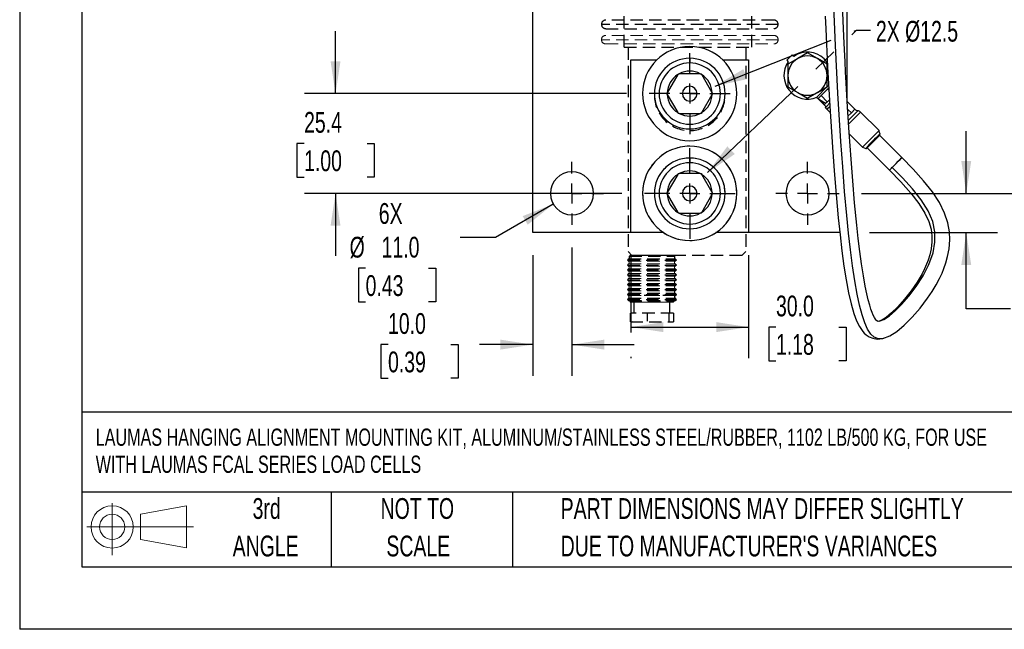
# Model space of a CAD drawing. Header units: millimetres. Extents: x 0 to 699, y 0 to 540.
# Tile 1 of 6: x 0 to 251, y 0 to 155. Entities that reach past the tile are written whole.
import ezdxf

# ---------------------------------------------------------------- set-up
doc = ezdxf.new("R2010")
doc.units = ezdxf.units.MM
doc.header["$LTSCALE"] = 2.5
doc.linetypes.add('CENTERX2', pattern=[20.32, 12.7, -2.54, 2.54, -2.54])
doc.linetypes.add('HIDDEN', pattern=[1.905, 1.27, -0.635])
for name, color, linetype in [('CENTER', 40, 'CENTERX2'), ('HIDDEN', 102, 'HIDDEN'), ('SLD-DEFPOINTS', 7, 'Continuous')]:
    doc.layers.add(name, color=color, linetype=linetype)
doc.layers.add('DIMENSIONS', color=140, linetype='Continuous', lineweight=25)
doc.layers.add('TEXT', color=140, linetype='Continuous', lineweight=25)
doc.styles.add('SLDTEXTSTYLE0', font='TXT', dxfattribs={"width": 0.7})
doc.dimstyles.new('SLDDIMSTYLE0', dxfattribs={"dimtxt": 5.39502, "dimasz": 8.255, "dimexe": 0, "dimexo": 0.0625, "dimgap": 1.348755, "dimtad": 0, "dimtih": 1, "dimtoh": 1, "dimdec": 1, "dimrnd": 1e-09, "dimzin": 4, "dimdsep": 46, "dimtxsty": 'SLDTEXTSTYLE0', "dimsah": 1, "dimcen": 0.09, "dimadec": 0, "dimazin": 1, "dimtfac": 1, "dimtdec": 1, "dimtofl": 0, "dimtmove": 0, "dimatfit": 3, "dimfxl": 0, "dimfrac": 2, "dimtolj": 1, "dimtzin": 12, "dimarcsym": 0})
doc.dimstyles.new('SLDDIMSTYLE1', dxfattribs={"dimtxt": 5.39502, "dimasz": 8.255, "dimexe": 0, "dimexo": 0.0625, "dimgap": 1.348755, "dimtad": 0, "dimtih": 1, "dimtoh": 1, "dimdec": 1, "dimrnd": 1e-09, "dimzin": 4, "dimdsep": 46, "dimtxsty": 'SLDTEXTSTYLE0', "dimsah": 1, "dimcen": 0.09, "dimadec": 0, "dimazin": 1, "dimtfac": 1, "dimtdec": 1, "dimtmove": 0, "dimatfit": 0, "dimfxl": 0, "dimfrac": 2, "dimtolj": 1, "dimtzin": 12, "dimarcsym": 0})
doc.dimstyles.new('SLDDIMSTYLE2', dxfattribs={"dimtxt": 5.39502, "dimasz": 8.255, "dimexe": 0, "dimexo": 0.0625, "dimgap": 1.348755, "dimtad": 0, "dimtih": 1, "dimtoh": 1, "dimdec": 1, "dimrnd": 1e-09, "dimzin": 12, "dimdsep": 46, "dimtxsty": 'SLDTEXTSTYLE0', "dimsah": 1, "dimcen": 0.09, "dimadec": 0, "dimazin": 3, "dimtfac": 1, "dimtdec": 1, "dimtmove": 0, "dimatfit": 0, "dimfxl": 0, "dimfrac": 2, "dimtolj": 1, "dimtzin": 12, "dimarcsym": 0})
doc.dimstyles.new('SLDDIMSTYLE4', dxfattribs={"dimtxt": 5.39502, "dimasz": 8.255, "dimexe": 0, "dimexo": 0.0625, "dimgap": 1.348755, "dimtad": 0, "dimtih": 1, "dimtoh": 1, "dimdec": 1, "dimrnd": 1e-09, "dimzin": 4, "dimdsep": 46, "dimtxsty": 'SLDTEXTSTYLE0', "dimsah": 1, "dimcen": 0, "dimadec": 0, "dimazin": 1, "dimtfac": 1, "dimtdec": 1, "dimtofl": 0, "dimtmove": 0, "dimatfit": 3, "dimfxl": 0, "dimfrac": 2, "dimtolj": 1, "dimtzin": 12, "dimarcsym": 0})
doc.dimstyles.new('SLDDIMSTYLE6', dxfattribs={"dimtxt": 0.18, "dimasz": 8.255, "dimexe": 0, "dimexo": 0.0625, "dimgap": 0, "dimtad": 0, "dimtih": 1, "dimtoh": 1, "dimdec": 0, "dimrnd": 1e-09, "dimzin": 0, "dimdsep": 46, "dimtxsty": 'Standard', "dimsah": 1, "dimcen": 0.09, "dimadec": 0, "dimazin": 0, "dimtfac": 8.255, "dimtdec": 0, "dimtofl": 0, "dimtmove": 0, "dimatfit": 3, "dimfxl": 0, "dimfrac": 2, "dimtolj": 1, "dimtzin": 0, "dimarcsym": 0})

# ---------------------------------------------------------------- blocks, each defined once
blk = doc.blocks.new('Block11')
at = {"color": 7, "linetype": 'Continuous', "lineweight": 18}
for p, q in [((6.47, 13.28), (6.47, 0)), ((13.7, 10.42), (25.44, 12.58)), ((25.44, 12.58), (25.44, 1.83)), ((13.7, 3.99), (13.7, 10.42)), ((0, 7.2), (27.18, 7.2)), ((13.7, 3.99), (25.44, 1.83))]:
    blk.add_line(p, q, dxfattribs=at)
for radius in [5.38, 3.21]:
    blk.add_circle((6.47, 7.2), radius, dxfattribs=at)
blk = doc.blocks.new('Block12')
at = {"layer": 'SLD-DEFPOINTS'}
blk.add_blockref('Block11', (0, 0), dxfattribs=at)
blk = doc.blocks.new('SW_NOTE_0')
at = {"layer": 'TEXT', "color": 0, "linetype": 'CENTERX2', "lineweight": 18, "char_height": 4.3905, "attachment_point": 1, "style": 'SLDTEXTSTYLE0'}
for s, insert in [('LAUMAS HANGING ALIGNMENT MOUNTING KIT, ALUMINUM/STAINLESS STEEL/RUBBER, 1102 LB/500 KG, FOR USE', (0, 5.66)), ('WITH LAUMAS FCAL SERIES LOAD CELLS', (0, -1.23))]:
    blk.add_mtext(s, dxfattribs=dict(at, insert=insert))
blk = doc.blocks.new('SW_NOTE_0_3')
at = {"layer": 'TEXT', "color": 0, "linetype": 'CENTERX2', "lineweight": 18, "char_height": 5.2917, "attachment_point": 1, "style": 'SLDTEXTSTYLE0'}
for s, insert in [('PART DIMENSIONS MAY DIFFER SLIGHTLY', (0, 6.82)), ("DUE TO MANUFACTURER'S VARIANCES", (0, -2.73))]:
    blk.add_mtext(s, dxfattribs=dict(at, insert=insert))
blk = doc.blocks.new('SW_NOTE_0_4')
at = {"layer": 'TEXT', "color": 0, "linetype": 'CENTERX2', "lineweight": 18, "char_height": 5.292, "attachment_point": 2, "style": 'SLDTEXTSTYLE0'}
for s, insert in [('NOT TO', (13.15, 6.82)), ('SCALE', (13.39, -2.73))]:
    blk.add_mtext(s, dxfattribs=dict(at, insert=insert))
blk = doc.blocks.new('SW_NOTE_0_5')
at = {"layer": 'TEXT', "color": 0, "linetype": 'CENTERX2', "lineweight": 18, "char_height": 5.292, "attachment_point": 2, "style": 'SLDTEXTSTYLE0'}
for s, insert in [('3rd', (5.79, 6.82)), ('ANGLE', (5.54, -2.73))]:
    blk.add_mtext(s, dxfattribs=dict(at, insert=insert))
blk = doc.blocks.new('_D')
at = {"layer": 'DIMENSIONS'}
for p, q in [((214.46, 241), (232.25, 241)), ((238.5, 241), (269.91, 241)), ((261.97, 241), (261.97, 185.78)), ((253.96, 176), (252.15, 176)), ((252.15, 176), (252.15, 167.43)), ((269.99, 176), (271.8, 176)), ((271.8, 176), (271.8, 167.43)), ((252.15, 167.43), (253.96, 167.43)), ((261.97, 111), (261.97, 166.22)), ((271.8, 167.43), (269.99, 167.43)), ((214.46, 111), (269.91, 111))]:
    blk.add_line(p, q, dxfattribs=at)
for points in [[(261.97, 241), (260.7, 232.75), (263.24, 232.75)], [(261.97, 111), (263.24, 119.26), (260.7, 119.26)]]:
    blk.add_solid(points, dxfattribs=at)
at = {"layer": 'DIMENSIONS', "char_height": 5.292, "attachment_point": 1, "style": 'SLDTEXTSTYLE0'}
for s, insert in [('130.0', (251.71, 184.03)), ('5.12', (253.96, 174.25))]:
    blk.add_mtext(s, dxfattribs=dict(at, insert=insert))
blk = doc.blocks.new('_D_7')
at = {"layer": 'DIMENSIONS'}
for p, q in [((140.67, 97.21), (140.67, 64.55)), ((130.67, 95.25), (130.67, 64.55)), ((93.82, 72.49), (92, 72.49)), ((92, 72.49), (92, 63.91)), ((109.85, 72.49), (111.66, 72.49)), ((111.66, 72.49), (111.66, 63.91)), ((130.67, 72.49), (117.16, 72.49)), ((140.67, 72.49), (156.55, 72.49)), ((92, 63.91), (93.82, 63.91)), ((111.66, 63.91), (109.85, 63.91))]:
    blk.add_line(p, q, dxfattribs=at)
for points in [[(130.67, 72.49), (122.42, 73.76), (122.42, 71.22)], [(140.67, 72.49), (148.93, 71.22), (148.93, 73.76)]]:
    blk.add_solid(points, dxfattribs=at)
at = {"layer": 'DIMENSIONS', "char_height": 5.292, "attachment_point": 1, "style": 'SLDTEXTSTYLE0'}
for s, insert in [('10.0', (93.82, 80.51)), ('0.39', (93.82, 70.73))]:
    blk.add_mtext(s, dxfattribs=dict(at, insert=insert))
blk = doc.blocks.new('_D_8')
at = {"layer": 'DIMENSIONS'}
for p, q in [((135.91, 108.25), (121.21, 99.76)), ((121.21, 99.76), (112.19, 99.76)), ((88.11, 91.93), (86.3, 91.93)), ((86.3, 91.93), (86.3, 83.35)), ((104.14, 91.93), (105.96, 91.93)), ((105.96, 91.93), (105.96, 83.35)), ((86.3, 83.35), (88.11, 83.35)), ((105.96, 83.35), (104.14, 83.35))]:
    blk.add_line(p, q, dxfattribs=at)
blk.add_solid([(135.91, 108.25), (128.13, 105.22), (129.4, 103.02)], dxfattribs=at)
at = {"layer": 'DIMENSIONS', "char_height": 5.292, "attachment_point": 1, "style": 'SLDTEXTSTYLE0'}
for s, insert in [('6X', (91.47, 108.53)), ('%%c', (84.04, 99.95)), ('11.0', (92.19, 99.95)), ('0.43', (88.11, 90.17))]:
    blk.add_mtext(s, dxfattribs=dict(at, insert=insert))
blk = doc.blocks.new('_D_10')
at = {"layer": 'DIMENSIONS'}
for p, q in [((80.45, 136.4), (80.45, 152.28)), ((154.58, 136.4), (72.51, 136.4)), ((72.44, 123.7), (70.62, 123.7)), ((70.62, 123.7), (70.62, 115.13)), ((88.47, 123.7), (90.28, 123.7)), ((90.28, 123.7), (90.28, 115.13)), ((70.62, 115.13), (72.44, 115.13)), ((90.28, 115.13), (88.47, 115.13)), ((153.38, 111), (72.51, 111)), ((80.45, 111), (80.45, 95.13))]:
    blk.add_line(p, q, dxfattribs=at)
for points in [[(80.45, 136.4), (81.72, 144.66), (79.18, 144.66)], [(80.45, 111), (79.18, 102.75), (81.72, 102.75)]]:
    blk.add_solid(points, dxfattribs=at)
at = {"layer": 'DIMENSIONS', "char_height": 5.292, "attachment_point": 1, "style": 'SLDTEXTSTYLE0'}
for s, insert in [('25.4', (72.44, 131.73)), ('1.00', (72.44, 121.95))]:
    blk.add_mtext(s, dxfattribs=dict(at, insert=insert))
blk = doc.blocks.new('_D_11')
at = {"layer": 'DIMENSIONS'}
for p, q in [((241.1, 111), (241.1, 126.88)), ((214.46, 111), (249.04, 111)), ((216.42, 101), (249.04, 101)), ((241.1, 81.61), (241.1, 101)), ((252.41, 81.61), (241.1, 81.61)), ((262.14, 81.61), (260.33, 81.61)), ((260.33, 81.61), (260.33, 73.03)), ((278.17, 81.61), (279.98, 81.61)), ((279.98, 81.61), (279.98, 73.03)), ((260.33, 73.03), (262.14, 73.03)), ((279.98, 73.03), (278.17, 73.03))]:
    blk.add_line(p, q, dxfattribs=at)
for points in [[(241.1, 111), (242.37, 119.26), (239.83, 119.26)], [(241.1, 101), (239.83, 92.75), (242.37, 92.75)]]:
    blk.add_solid(points, dxfattribs=at)
at = {"layer": 'DIMENSIONS', "char_height": 5.292, "attachment_point": 1, "style": 'SLDTEXTSTYLE0'}
for s, insert in [('10.0', (262.14, 89.64)), ('0.39', (262.14, 79.86))]:
    blk.add_mtext(s, dxfattribs=dict(at, insert=insert))
blk = doc.blocks.new('_D_13')
at = {"layer": 'DIMENSIONS'}
for p, q in [((155.67, 95.25), (155.67, 75.61)), ((185.67, 95.25), (185.67, 69.01)), ((155.67, 76.95), (185.67, 76.95)), ((192.64, 76.95), (190.83, 76.95)), ((190.83, 76.95), (190.83, 68.37)), ((208.68, 76.95), (210.49, 76.95)), ((210.49, 76.95), (210.49, 68.37)), ((155.67, 69.36), (155.67, 69.01)), ((190.83, 68.37), (192.64, 68.37)), ((210.49, 68.37), (208.68, 68.37))]:
    blk.add_line(p, q, dxfattribs=at)
for points in [[(155.67, 76.95), (163.93, 75.68), (163.93, 78.22)], [(185.67, 76.95), (177.42, 78.22), (177.42, 75.68)]]:
    blk.add_solid(points, dxfattribs=at)
at = {"layer": 'DIMENSIONS', "char_height": 5.292, "attachment_point": 1, "style": 'SLDTEXTSTYLE0'}
for s, insert in [('30.0', (192.64, 84.98)), ('1.18', (192.64, 75.19))]:
    blk.add_mtext(s, dxfattribs=dict(at, insert=insert))
blk = doc.blocks.new('SW_CENTERMARKSYMBOL_0')
at = {"layer": 'CENTER', "color": 0}
for p, q in [((0, 5.08), (0, 8.04)), ((0, 0), (0, 2.54)), ((-5.08, 0), (-8.04, 0)), ((0, 0), (-2.54, 0)), ((0, 0), (0, -2.54)), ((0, 0), (2.54, 0)), ((5.08, 0), (8.04, 0)), ((0, -5.08), (0, -8.04))]:
    blk.add_line(p, q, dxfattribs=at)
blk = doc.blocks.new('SW_CENTERMARKSYMBOL_1')
at = {"layer": 'CENTER', "color": 0}
for p, q in [((0, 5.08), (0, 8.04)), ((0, 0), (0, 2.54)), ((-5.08, 0), (-8.04, 0)), ((0, 0), (-2.54, 0)), ((0, 0), (0, -2.54)), ((0, 0), (2.54, 0)), ((5.08, 0), (8.04, 0)), ((0, -5.08), (0, -8.04))]:
    blk.add_line(p, q, dxfattribs=at)
blk = doc.blocks.new('SW_CENTERMARKSYMBOL_7')
at = {"layer": 'CENTER', "color": 0}
for p, q in [((0, 5.08), (0, 10.34)), ((0, 0), (0, 2.54)), ((-5.08, 0), (-10.34, 0)), ((0, 0), (-2.54, 0)), ((0, 0), (0, -2.54)), ((0, 0), (2.54, 0)), ((5.08, 0), (10.34, 0)), ((0, -5.08), (0, -10.34))]:
    blk.add_line(p, q, dxfattribs=at)
blk = doc.blocks.new('SW_CENTERMARKSYMBOL_8')
at = {"layer": 'CENTER', "color": 0}
for p, q in [((0, 5.08), (0, 11.54)), ((0, 0), (0, 2.54)), ((-5.08, 0), (-11.54, 0)), ((0, 0), (-2.54, 0)), ((0, 0), (0, -2.54)), ((0, 0), (2.54, 0)), ((5.08, 0), (11.54, 0)), ((0, -5.08), (0, -11.54))]:
    blk.add_line(p, q, dxfattribs=at)

msp = doc.modelspace()

# ---------------------------------------------------------------- linework, layer by layer
at = {"color": 7, "linetype": 'Continuous'}
for p in [(0.01, 539.76), (698.51, 0.01)]:
    msp.add_line(p, (0.01, 0.01), dxfattribs=at)
for p, q in [((130.67, 101), (130.67, 251)), ((210.67, 251), (210.67, 134.54)), ((196.78, 146.3), (195.37, 144.89)), ((197.2, 145.89), (196.78, 146.3)), ((200.67, 146.77), (198.17, 145.33)), ((200.67, 146.77), (200.67, 146.77)), ((203.17, 145.33), (200.67, 146.77)), ((155.67, 101), (155.67, 145)), ((155.67, 145), (162.3, 145)), ((170.67, 145.4), (170.67, 144.2)), ((179.04, 145), (185.67, 145)), ((185.67, 145), (185.67, 101)), ((195.37, 144.89), (195.78, 144.48)), ((198.17, 145.33), (195.67, 143.89)), ((195.67, 143.89), (195.67, 141)), ((205.67, 143.89), (203.17, 145.33)), ((205.67, 143.89), (205.67, 143.89)), ((205.67, 141), (205.67, 143.89)), ((167.64, 141.24), (164.96, 136.61)), ((167.64, 141.24), (167.76, 141.45)), ((167.76, 141.45), (168, 141.45)), ((173.35, 141.45), (168, 141.45)), ((173.35, 141.45), (173.59, 141.45)), ((173.59, 141.45), (173.71, 141.24)), ((176.38, 136.61), (173.71, 141.24)), ((195.67, 141), (195.67, 138.11)), ((205.67, 138.11), (205.67, 141)), ((195.67, 138.11), (198.17, 136.67)), ((205.67, 138.11), (200.67, 135.23)), ((203.01, 135.48), (205.62, 138.09)), ((203.17, 136.67), (205.67, 138.11)), ((205.67, 138.13), (206.07, 138.53)), ((205.67, 138.11), (205.67, 138.11)), ((164.84, 136.4), (164.96, 136.61)), ((164.96, 136.19), (164.84, 136.4)), ((164.96, 136.19), (167.64, 131.56)), ((170.67, 136.4), (168.79, 136.4)), ((172.56, 136.4), (170.67, 136.4)), ((173.71, 131.56), (176.38, 136.19)), ((176.38, 136.61), (176.5, 136.4)), ((176.5, 136.4), (176.38, 136.19)), ((198.17, 136.67), (200.67, 135.23)), ((200.67, 135.23), (203.17, 136.67)), ((203.25, 135.24), (203.01, 135.48)), ((203.35, 135.15), (204.11, 135.91)), ((204.11, 135.91), (204.12, 135.9)), ((205.77, 137.56), (204.12, 135.9)), ((204.12, 135.9), (205.7, 134.32)), ((206.11, 137.9), (205.77, 137.56)), ((206.15, 137.18), (205.77, 137.56)), ((200.67, 135.23), (200.67, 135.23)), ((203.34, 135.15), (203.25, 135.24)), ((203.35, 135.15), (203.36, 135.15)), ((203.47, 135.07), (204.81, 134.25)), ((203.49, 135), (204.66, 133.83)), ((204.94, 133.56), (204.84, 133.65)), ((206.24, 134.86), (204.94, 133.56)), ((204.94, 133.56), (205.42, 133.07)), ((205.19, 132.84), (205.55, 133.21)), ((205.22, 134.04), (205.31, 133.95)), ((205.55, 133.21), (206.36, 134.02)), ((206, 132.76), (206.38, 133.13)), ((167.76, 131.35), (167.64, 131.56)), ((168, 131.35), (167.76, 131.35)), ((168, 131.35), (173.35, 131.35)), ((173.59, 131.35), (173.35, 131.35)), ((173.71, 131.56), (173.59, 131.35)), ((205.19, 132.84), (205.64, 132.39)), ((205.64, 132.39), (206, 132.76)), ((205.64, 132.39), (206.48, 131.57)), ((206.48, 131.57), (205.64, 132.39)), ((211.84, 131.52), (210.93, 132.35)), ((211.84, 131.52), (210.98, 130.66)), ((213.5, 132.05), (211.1, 129.64)), ((214.17, 131.71), (211.16, 128.7)), ((211.84, 131.52), (212.73, 132.42)), ((212.74, 132.42), (212.73, 132.42)), ((218.88, 127), (214.17, 131.71)), ((170.67, 128.6), (170.67, 127.4)), ((211.33, 126.06), (214.64, 122.75)), ((219.12, 125.82), (215.82, 122.52)), ((216.76, 124.88), (218.88, 127)), ((219, 125.82), (219.08, 125.91)), ((219.06, 125.76), (224.72, 120.1)), ((219.12, 125.98), (219.19, 126.08)), ((214.64, 122.75), (216.76, 124.88)), ((221.54, 116.92), (215.88, 122.58)), ((170.67, 120), (170.67, 118.8)), ((224.72, 120.1), (221.54, 116.92)), ((167.64, 115.84), (164.96, 111.21)), ((167.64, 115.84), (167.76, 116.05)), ((167.76, 116.05), (168, 116.05)), ((173.35, 116.05), (168, 116.05)), ((173.35, 116.05), (173.59, 116.05)), ((173.59, 116.05), (173.71, 115.84)), ((176.38, 111.21), (173.71, 115.84)), ((164.84, 111), (164.96, 111.21)), ((164.96, 110.79), (164.84, 111)), ((164.96, 110.79), (167.64, 106.16)), ((170.67, 111), (168.79, 111)), ((172.56, 111), (170.67, 111)), ((173.71, 106.16), (176.38, 110.79)), ((176.38, 111.21), (176.5, 111)), ((176.5, 111), (176.38, 110.79)), ((167.76, 105.95), (167.64, 106.16)), ((168, 105.95), (167.76, 105.95)), ((168, 105.95), (173.35, 105.95)), ((173.59, 105.95), (173.35, 105.95)), ((173.71, 106.16), (173.59, 105.95)), ((170.67, 103.2), (170.67, 102)), ((155.67, 101), (130.67, 101)), ((164.04, 101), (155.67, 101)), ((185.67, 101), (177.31, 101)), ((208.9, 101), (185.67, 101))]:
    msp.add_line(p, q)
at = {"color": 102, "linetype": 'HIDDEN', "lineweight": 18}
for p, q in [((192.09, 151.24), (149.29, 151.24)), ((193.19, 150.14), (148.19, 150.14)), ((149.29, 149.04), (192.09, 149.04)), ((155.09, 94.3), (154.79, 94)), ((154.79, 94), (155.09, 93.7)), ((155.09, 93.05), (154.79, 92.75)), ((155.09, 94.3), (166.99, 94.3)), ((155.09, 93.7), (166.99, 93.7)), ((155.09, 93.05), (166.99, 93.05)), ((167.29, 94), (166.99, 94.3)), ((166.99, 93.7), (167.29, 94)), ((167.29, 92.75), (166.99, 93.05)), ((154.79, 92.75), (155.09, 92.45)), ((155.09, 91.81), (154.79, 91.51)), ((154.79, 91.51), (155.09, 91.21)), ((155.09, 90.56), (154.79, 90.26)), ((155.09, 92.45), (166.99, 92.45)), ((155.09, 91.81), (166.99, 91.81)), ((155.09, 91.21), (166.99, 91.21)), ((155.09, 90.56), (166.99, 90.56)), ((166.99, 92.45), (167.29, 92.75)), ((167.29, 91.51), (166.99, 91.81)), ((166.99, 91.21), (167.29, 91.51)), ((167.29, 90.26), (166.99, 90.56)), ((154.79, 90.26), (155.09, 89.96)), ((155.09, 89.31), (154.79, 89.01)), ((154.79, 89.01), (155.09, 88.71)), ((155.09, 88.06), (154.79, 87.76)), ((155.09, 89.96), (166.99, 89.96)), ((155.09, 89.31), (166.99, 89.31)), ((155.09, 88.71), (166.99, 88.71)), ((155.09, 88.06), (166.99, 88.06)), ((166.99, 89.96), (167.29, 90.26)), ((167.29, 89.01), (166.99, 89.31)), ((166.99, 88.71), (167.29, 89.01)), ((167.29, 87.76), (166.99, 88.06)), ((154.79, 87.76), (155.09, 87.46)), ((155.09, 86.82), (154.79, 86.52)), ((154.79, 86.52), (155.09, 86.22)), ((155.09, 85.57), (154.79, 85.27)), ((154.79, 85.27), (155.09, 84.97)), ((155.09, 87.46), (166.99, 87.46)), ((155.09, 86.82), (166.99, 86.82)), ((155.09, 86.22), (166.99, 86.22)), ((155.09, 85.57), (166.99, 85.57)), ((166.99, 87.46), (167.29, 87.76)), ((167.29, 86.52), (166.99, 86.82)), ((166.99, 86.22), (167.29, 86.52)), ((167.29, 85.27), (166.99, 85.57)), ((166.99, 84.97), (167.29, 85.27)), ((155.07, 84.33), (155.37, 84.03)), ((155.09, 84.97), (166.99, 84.97))]:
    msp.add_line(p, q, dxfattribs=at)
at = {"color": 179, "linetype": 'Continuous', "lineweight": 18}
for p, q in [((155.59, 83.32), (166.49, 83.32)), ((155.93, 78.34), (156.04, 78.32))]:
    msp.add_line(p, q, dxfattribs=at)
at = {"flags": 128}
for points in [[(219.9, 74.06), (218.72, 73.99), (217.68, 74.37), (216.77, 75.18), (215.96, 76.41), (215.24, 78.05), (214.56, 80.1), (213.93, 82.53), (213.34, 85.3), (212.72, 88.76), (212.15, 92.55), (211.62, 96.61), (211.13, 100.91), (210.68, 105.4), (210.13, 111.51), (209.64, 117.8), (209.19, 124.17), (208.42, 136.51), (207.77, 148.68), (207.25, 160.77), (206.85, 172.88), (206.59, 185.11), (206.45, 197.54), (206.44, 210.22)], [(218.88, 78.44), (218.66, 78.41), (218.54, 78.43), (218.45, 78.48), (218.37, 78.54), (218.24, 78.66), (218.01, 78.95), (217.72, 79.42), (217.43, 79.98), (217.13, 80.68), (216.83, 81.52), (216.5, 82.58), (216.15, 83.88), (215.78, 85.46), (215.39, 87.35), (214.9, 90.04), (214.43, 93.07), (213.99, 96.24), (213.59, 99.53), (213.23, 102.89), (212.67, 108.56), (212.19, 114.22), (211.77, 119.75), (211.3, 126.51), (210.89, 132.98), (210.53, 139.11), (210.38, 141.87), (210.24, 144.59), (210.09, 147.59), (209.92, 151.03), (209.74, 154.91), (209.56, 159.23)], [(205.19, 156.1), (205.33, 152.9), (205.8, 143.2), (206.37, 133.19), (207.04, 122.78), (207.48, 116.74), (207.97, 110.7), (208.51, 104.78), (208.96, 100.46), (209.44, 96.36), (209.96, 92.51), (210.52, 88.95), (211.13, 85.71), (211.78, 82.84), (212.45, 80.44), (213.15, 78.55), (213.87, 77.09), (214.73, 75.85), (215.1, 75.45), (215.62, 74.98), (216.34, 74.51), (217.27, 74.11), (218.44, 73.92), (219.86, 74.05)], [(205.84, 144.06), (205.5, 144.57), (204.92, 145.24)], [(203.36, 135.15), (203.3, 135.19), (203.25, 135.24)], [(203.47, 135.07), (203.41, 135.11), (203.35, 135.15)], [(203.49, 135), (203.42, 135.07), (203.35, 135.14)], [(203.35, 135.14), (203.4, 135.1), (203.47, 135.07)], [(204.81, 134.25), (204.75, 134.02), (204.66, 133.83)], [(204.66, 133.83), (204.77, 133.72), (204.84, 133.66)], [(212.75, 132.43), (211.39, 133.81), (210.81, 134.4)], [(210.81, 134.39), (211.2, 133.99), (212.73, 132.42)], [(219.2, 126.04), (219.04, 126.52), (218.88, 127)], [(219.18, 126.07), (219.19, 126.07), (219.17, 126.05)], [(214.64, 122.76), (215.12, 122.6), (215.6, 122.44)], [(215.8, 122.65), (215.7, 122.56), (215.57, 122.45), (215.57, 122.46)], [(219.86, 74.05), (221.61, 74.7), (223.41, 75.84), (225.3, 77.44), (227.3, 79.45), (229.33, 81.77), (231.26, 84.28), (232.42, 86), (233.45, 87.72), (234.29, 89.3), (234.93, 90.69), (235.42, 91.91), (235.91, 93.31), (236.36, 94.96), (236.72, 96.9), (236.89, 99.18), (236.8, 101.21), (236.39, 103.49), (235.56, 106), (234.25, 108.64), (232.47, 111.38), (230.23, 114.22), (227.62, 117.14), (224.72, 120.1)], [(222.25, 117.63), (222.73, 118.12), (223.27, 118.65), (223.78, 119.17), (224.23, 119.61), (224.55, 119.93), (224.71, 120.09), (224.69, 120.07), (224.5, 119.88), (224.15, 119.53), (224.01, 119.4)], [(218.88, 78.45), (218.9, 78.45), (220.12, 78.92), (221.51, 79.83), (223, 81.09), (224.67, 82.77), (226.51, 84.84), (228.38, 87.27), (230.12, 89.97), (231.59, 92.87), (232.64, 95.89), (233.13, 98.56), (233.13, 101.23), (232.56, 103.87), (231.37, 106.58), (229.61, 109.35), (227.4, 112.15), (224.9, 114.92), (222.25, 117.63)], [(221.54, 116.93), (224.46, 113.92), (227.01, 111.07), (229.06, 108.4), (230.59, 105.97), (231.59, 103.81), (232.14, 101.91), (232.37, 100.19), (232.37, 98.65), (232.16, 96.88), (231.81, 95.34), (231.41, 94.03), (230.99, 92.94), (230.5, 91.8), (229.85, 90.52), (228.58, 88.36), (227.06, 86.17), (225.39, 84.07), (223.67, 82.15), (222.05, 80.56), (220.7, 79.43), (219.64, 78.75), (218.88, 78.44)]]:
    msp.add_lwpolyline(points, dxfattribs=at)
at = {"color": 102, "linetype": 'HIDDEN', "lineweight": 18}
for centre, radius, start, end in [((149.29, 150.14), 1.1, 90, 180), ((192.09, 150.14), 1.1, 0, 90), ((149.29, 150.14), 1.1, 180, 270), ((192.09, 150.14), 1.1, 270, 0), ((154.92, 93.38), 0.362, 296.5843, 63.4157), ((167.15, 93.38), 0.362, 116.5843, 243.4157), ((154.92, 92.13), 0.362, 296.5843, 63.4157), ((154.92, 90.88), 0.362, 296.5843, 63.4157), ((167.15, 92.13), 0.362, 116.5843, 243.4157), ((167.15, 90.88), 0.362, 116.5843, 243.4157), ((154.92, 89.63), 0.362, 296.5843, 63.4157), ((154.92, 88.39), 0.362, 296.5843, 63.4157), ((167.15, 89.63), 0.362, 116.5843, 243.4157), ((167.15, 88.39), 0.362, 116.5843, 243.4157), ((154.92, 87.14), 0.362, 296.5843, 63.4157), ((154.92, 85.89), 0.362, 296.5843, 63.4157), ((167.15, 87.14), 0.362, 116.5843, 243.4157), ((167.15, 85.89), 0.362, 116.5843, 243.4157)]:
    msp.add_arc(centre, radius, start, end, dxfattribs=at)
for centre, radius, start, end in [((170.67, 136.4), 12, 90, 270), ((170.67, 136.4), 12, 270, 90), ((200.67, 141), 6, 45, 125.4059), ((200.67, 141), 5, 60, 120), ((170.67, 136.4), 9, 90, 270), ((170.67, 136.4), 7.8, 90, 270), ((170.67, 136.4), 9, 270, 90), ((170.67, 136.4), 7.8, 270, 90), ((200.67, 141), 6, 144.5941, 292.9757), ((200.67, 141), 5, 120, 180), ((200.67, 141), 5, 0, 60), ((170.67, 136.4), 5.72, 122.0846, 177.9154), ((170.67, 136.4), 5.72, 62.0846, 117.9154), ((170.67, 136.4), 5.72, 2.0846, 57.9154), ((200.67, 141), 5, 180, 240), ((200.67, 141), 5, 300, 0), ((170.67, 136.4), 1.88, 0, 180), ((170.67, 136.4), 5.72, 182.0846, 237.9154), ((170.67, 136.4), 1.88, 180, 0), ((170.67, 136.4), 5.72, 302.0846, 357.9154), ((200.67, 141), 5, 240, 300), ((204.25, 136.06), 1.29, 224.999, 225.579), ((205.43, 134.96), 0.944, 228.8763, 256.6322), ((170.67, 136.4), 5.72, 242.0846, 297.9154), ((213.7, 133.38), 1.35, 225, 261.4938), ((213.32, 130.86), 1.2, 45, 81.4938), ((236, 105.64), 26.47, 129.4713, 140.5272), ((170.67, 111), 12, 90, 270), ((170.67, 111), 12, 270, 90), ((215.61, 122.78), 0.333, 260.0141, 277.8379), ((170.67, 111), 9, 90, 270), ((170.67, 111), 7.8, 90, 270), ((170.67, 111), 9, 270, 90), ((170.67, 111), 7.8, 270, 90), ((140.67, 111), 5.5, 90, 270), ((140.67, 111), 5.5, 270, 90), ((170.67, 111), 5.72, 122.0846, 177.9154), ((170.67, 111), 5.72, 62.0846, 117.9154), ((170.67, 111), 5.72, 2.0846, 57.9154), ((200.67, 111), 5.5, 90, 270), ((200.67, 111), 5.5, 270, 90), ((72.96, 266.99), 211.17, 314.7172, 314.9859), ((170.67, 111), 1.88, 0, 180), ((170.67, 111), 5.72, 182.0846, 237.9154), ((170.67, 111), 1.88, 180, 0), ((170.67, 111), 5.72, 302.0846, 357.9154), ((170.67, 111), 5.72, 242.0846, 297.9154)]:
    msp.add_arc(centre, radius, start, end)
at = {"layer": 'HIDDEN'}
for p, q in [((153.96, 148.2), (153.96, 197.64)), ((186.46, 148.2), (186.47, 162.15)), ((193.19, 154.04), (148.19, 154.04)), ((192.09, 155.14), (149.29, 155.14)), ((192.09, 155.14), (149.29, 155.14)), ((149.29, 152.94), (192.09, 152.94)), ((153.96, 148.2), (186.46, 148.2)), ((154.95, 148.2), (154.95, 96.2)), ((184.95, 148.2), (184.95, 96.2)), ((154.95, 96.2), (155.95, 95.2)), ((183.95, 95.2), (184.95, 96.2)), ((154.79, 94), (167.29, 94)), ((155.09, 94.3), (166.99, 94.3)), ((155.49, 95.2), (155.29, 95)), ((155.29, 95), (166.79, 95)), ((155.29, 94.3), (155.29, 95)), ((166.59, 95.2), (155.49, 95.2)), ((183.95, 95.2), (155.9, 95.2)), ((166.79, 95), (166.59, 95.2)), ((166.79, 95), (166.79, 94.3)), ((154.79, 92.75), (167.29, 92.75)), ((154.79, 91.51), (167.29, 91.51)), ((154.79, 90.26), (167.29, 90.26)), ((154.79, 89.01), (167.29, 89.01)), ((154.79, 87.76), (167.29, 87.76)), ((154.79, 86.52), (167.29, 86.52)), ((154.79, 85.27), (155.09, 84.97)), ((154.79, 85.27), (167.29, 85.27)), ((155.09, 85.57), (166.99, 85.57)), ((167.29, 85.27), (166.99, 85.57)), ((166.99, 84.97), (167.29, 85.27)), ((155.09, 84.32), (154.79, 84.02)), ((154.79, 84.02), (155.09, 83.72)), ((154.79, 84.02), (167.29, 84.02)), ((166.99, 84.97), (155.09, 84.97)), ((155.09, 84.32), (166.99, 84.32)), ((155.09, 83.72), (166.99, 83.72)), ((155.29, 83.62), (155.29, 83.72)), ((155.29, 83.62), (166.79, 83.62)), ((155.29, 83.62), (155.59, 83.32)), ((156.54, 80.52), (156.54, 83.32)), ((165.54, 83.32), (165.54, 80.52)), ((166.49, 83.32), (166.79, 83.62)), ((166.79, 83.72), (166.79, 83.62)), ((167.29, 84.02), (166.99, 84.32)), ((166.99, 83.72), (167.29, 84.02)), ((155.55, 78.32), (155.55, 80.52)), ((166.52, 80.52), (155.55, 80.52)), ((159.85, 80.38), (159.85, 78.46)), ((165.34, 80.38), (165.34, 78.46)), ((166.52, 80.52), (166.52, 78.33)), ((155.55, 78.32), (166.52, 78.33))]:
    msp.add_line(p, q, dxfattribs=at)
for centre, radius, start, end in [((149.29, 154.04), 1.1, 90, 180), ((149.29, 154.04), 1.1, 180, 270), ((192.09, 154.04), 1.1, 0, 90), ((192.09, 154.04), 1.1, 270, 0), ((170.67, 136), 9, 180, 0), ((170.67, 111), 12, 90, 270), ((170.67, 111), 12, 270, 90), ((170.67, 111), 9, 0, 180), ((154.92, 84.64), 0.362, 296.5843, 63.4157), ((167.15, 84.64), 0.362, 116.5843, 243.4157)]:
    msp.add_arc(centre, radius, start, end, dxfattribs=at)
at = {"layer": 'TEXT'}
for p, q in [((15.87, 523.88), (15.87, 15.87)), ((682.62, 55.32), (15.87, 55.32)), ((682.62, 34.92), (15.87, 34.92)), ((79.37, 34.92), (79.37, 15.87)), ((125.53, 34.92), (125.53, 15.87)), ((15.87, 15.87), (682.62, 15.87))]:
    msp.add_line(p, q, dxfattribs=at)

# ---------------------------------------------------------------- block references
at = {"layer": 'CENTER'}
for name, p in [('SW_CENTERMARKSYMBOL_7', (170.67, 136.4)), ('SW_CENTERMARKSYMBOL_8', (170.67, 111)), ('SW_CENTERMARKSYMBOL_0', (140.67, 111)), ('SW_CENTERMARKSYMBOL_1', (200.67, 111))]:
    msp.add_blockref(name, p, dxfattribs=at)
at = {"layer": 'SLD-DEFPOINTS'}
msp.add_blockref('Block12', (17.09, 18.88), dxfattribs=at)
at = {"layer": 'TEXT', "linetype": 'CENTERX2', "lineweight": 18}
for name, p in [('SW_NOTE_0', (19.37, 45.46)), ('SW_NOTE_0_5', (57.12, 26.59)), ('SW_NOTE_0_4', (88.14, 26.59)), ('SW_NOTE_0_3', (137.8, 26.59))]:
    msp.add_blockref(name, p, dxfattribs=at)

# ---------------------------------------------------------------- texts
at = {"layer": 'TEXT', "linetype": 'CENTERX2', "lineweight": 18, "insert": (218.09, 154.93), "char_height": 5.292, "attachment_point": 1, "style": 'SLDTEXTSTYLE0'}
msp.add_mtext('2X Ø12.5', dxfattribs=at)

# ---------------------------------------------------------------- dimensions: what is measured, and where the dimension line sits
at = {"layer": 'DIMENSIONS'}
for base, p1, p2, angle, dimstyle, picture, middle in [((261.97, 241), (208.71, 111), (208.71, 241), 90, 'SLDDIMSTYLE0', '_D', (261.97, 176)), ((80.45, 111), (160.33, 136.4), (159.13, 111), 90, 'SLDDIMSTYLE2', '_D_10', (80.45, 123.7)), ((241.1, 111), (210.67, 101), (208.71, 111), 90, 'SLDDIMSTYLE1', '_D_11', (241.1, 81.61)), ((155.67, 76.95), (185.67, 101), (155.67, 101), 0, 'SLDDIMSTYLE0', '_D_13', (200.66, 76.95))]:
    dim = msp.add_linear_dim(base=base, p1=p1, p2=p2, angle=angle, dimstyle=dimstyle, dxfattribs=at)
    dim.commit()
    dim.dimension.update_dxf_attribs({"geometry": picture, "text_midpoint": middle, "dimtype": 160})
dim = msp.add_diameter_dim_2p(p1=(145.44, 113.75), p2=(135.91, 108.25), text='6X\\P<>', dimstyle='SLDDIMSTYLE4', dxfattribs=at)
dim.commit()
dim.dimension.update_dxf_attribs({"geometry": '_D_8', "text_midpoint": (96.13, 96.21), "dimtype": 163})
dim = msp.add_linear_dim(base=(130.67, 72.49), p1=(140.67, 102.96), p2=(130.67, 101), dimstyle='SLDDIMSTYLE1', dxfattribs=at)
dim.commit()
dim.dimension.update_dxf_attribs({"geometry": '_D_7', "text_midpoint": (101.83, 72.49), "dimtype": 160})

# ---------------------------------------------------------------- leaders
at = {"layer": 'TEXT', "linetype": 'CENTERX2', "lineweight": 18}
for points in [[(175.23, 116.29), (213.17, 152.56), (216.7, 152.56)], [(177.15, 138.33), (213.17, 152.56), (216.7, 152.56)]]:
    msp.add_leader(points, dimstyle='SLDDIMSTYLE6', dxfattribs=at)

doc.saveas('drawing.dxf')
